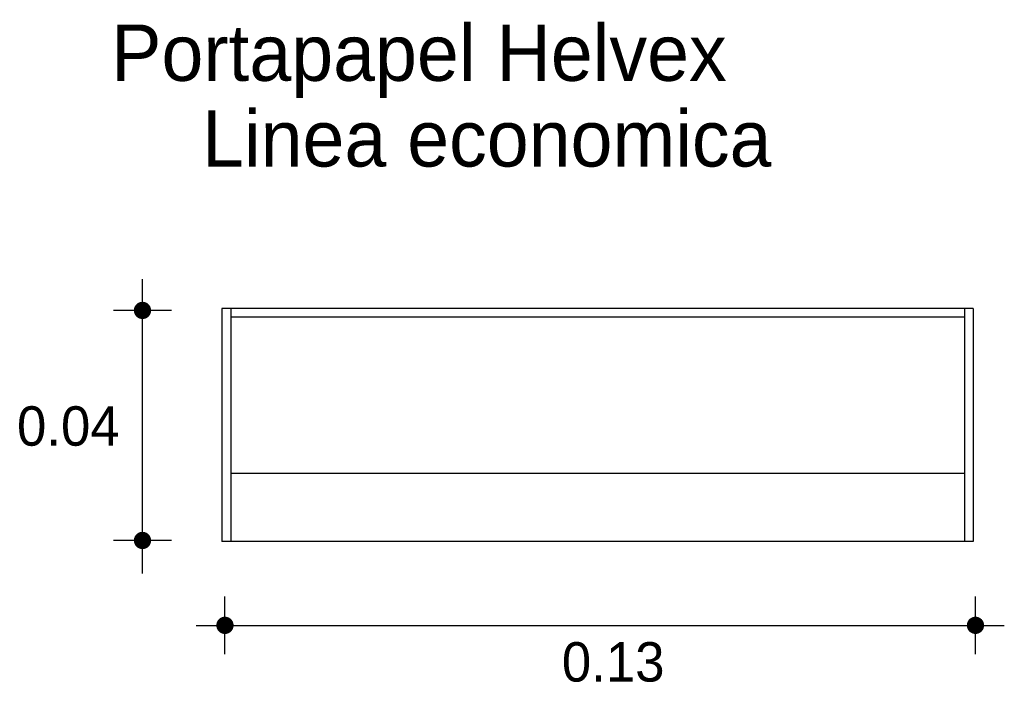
# Model space of a CAD drawing. Extents: x 9.046 to 9.218, y 4.45 to 4.566.
import ezdxf

# ---------------------------------------------------------------- set-up
doc = ezdxf.new("R2010")
doc.units = 0
doc.header["$MEASUREMENT"] = 0
for name, color, linetype in [('COTAS', 6, 'CONTINUOUS'), ('DIBUJO', 5, 'CONTINUOUS'), ('TEXTO', 4, 'CONTINUOUS')]:
    doc.layers.add(name, color=color, linetype=linetype)

msp = doc.modelspace()

# ---------------------------------------------------------------- linework, layer by layer
at = {"layer": 'COTAS'}
for p, q in [((9.06707, 4.46939), (9.06707, 4.52084)), ((9.07211, 4.51536), (9.06203, 4.51536)), ((9.07211, 4.47517), (9.06203, 4.47517)), ((9.08147, 4.4553), (9.08147, 4.46538)), ((9.21259, 4.4553), (9.21259, 4.46538)), ((9.07644, 4.46034), (9.21762, 4.46034))]:
    msp.add_line(p, q, dxfattribs=at)
at = {"layer": 'COTAS', "const_width": 0.00151}
for points in [[(9.06707, 4.5146, 1), (9.06707, 4.51611, 1)], [(9.06707, 4.47441, 1), (9.06707, 4.47592, 1)], [(9.08072, 4.46034, 1), (9.08223, 4.46034, 1)], [(9.21183, 4.46034, 1), (9.21334, 4.46034, 1)]]:
    msp.add_lwpolyline(points, format="xyb", close=True, dxfattribs=at)
at = {"layer": 'DIBUJO'}
for p, q in [((9.08096, 4.51572), (9.08096, 4.475)), ((9.2122, 4.51572), (9.08096, 4.51572)), ((9.0825, 4.51572), (9.0825, 4.475)), ((9.21066, 4.51572), (9.21066, 4.475)), ((9.2122, 4.51572), (9.2122, 4.475)), ((9.21066, 4.51418), (9.0825, 4.51418)), ((9.21066, 4.48684), (9.0825, 4.48684)), ((9.2122, 4.475), (9.08096, 4.475))]:
    msp.add_line(p, q, dxfattribs=at)

# ---------------------------------------------------------------- texts
at = {"layer": 'COTAS'}
for s, p in [('0.04', (9.04515, 4.49172)), ('0.13', (9.14033, 4.45051))]:
    msp.add_text(s, height=0.006891, dxfattribs=at).set_placement(p)
at = {"layer": 'TEXTO'}
for s, p in [('Portapapel Helvex', (9.06161, 4.55546)), ('Linea economica', (9.07747, 4.54049))]:
    msp.add_text(s, height=0.0098395, dxfattribs=at).set_placement(p)

doc.saveas('drawing.dxf')
